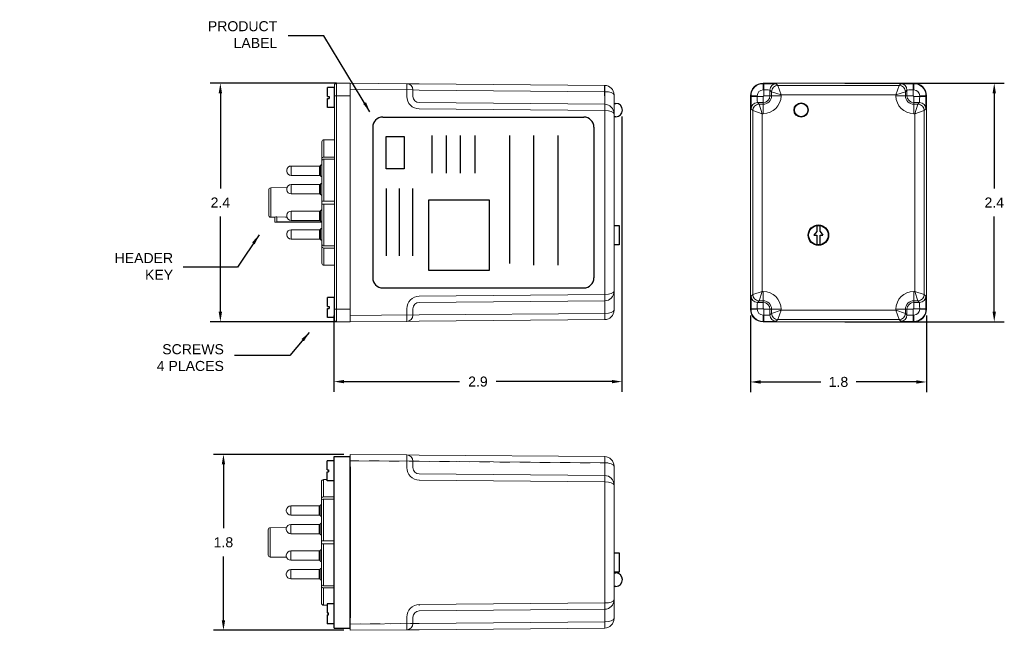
# Model space of a CAD drawing. Extents: x 15.14 to 24.93, y -5.91 to 0.17.
import ezdxf

# ---------------------------------------------------------------- set-up
doc = ezdxf.new("R2010")
doc.units = 0
doc.header["$LTSCALE"] = 0.5
doc.header["$MEASUREMENT"] = 0
doc.linetypes.add('HIDDEN', pattern=[0.075, 0.05, -0.025])
doc.layers.get('0').update_dxf_attribs({"linetype": 'CONTINUOUS'})
doc.layers.get('Defpoints').update_dxf_attribs({"linetype": 'CONTINUOUS'})
for name, color, linetype in [('Components FA8', 7, 'CONTINUOUS'), ('Components PMPU', 7, 'CONTINUOUS'), ('DIM', 8, 'CONTINUOUS'), ('Drill Holes FA8', 7, 'CONTINUOUS'), ('Enclosure External', 7, 'CONTINUOUS')]:
    doc.layers.add(name, color=color, linetype=linetype)
doc.styles.get("Standard").update_dxf_attribs({"font": 'ARIAL.TTF'})
doc.dimstyles.get("Standard").update_dxf_attribs({"dimtxt": 0.18, "dimasz": 0.18, "dimexe": 0.18, "dimexo": 0.0625, "dimgap": 0.09, "dimtad": 0, "dimtih": 1, "dimtoh": 1, "dimdec": 4, "dimzin": 0, "dimdsep": 46, "dimtxsty": 'STANDARD', "dimcen": 0.09, "dimadec": 0, "dimazin": 0, "dimtfac": 1, "dimtdec": 4, "dimtofl": 0, "dimtmove": 0, "dimatfit": 3, "dimfxl": 1, "dimtolj": 1, "dimtzin": 0, "dimarcsym": 0})

msp = doc.modelspace()

# ---------------------------------------------------------------- linework, layer by layer
at = {"linetype": 'Continuous', "lineweight": 15}
for p, q in [((18.269, -0.4849), (18.269, -0.5899)), ((18.289, -0.5899), (18.289, -0.4649)), ((18.425, -0.4649), (18.289, -0.4649)), ((18.988, -0.4698), (18.425, -0.4649)), ((18.425, -0.4649), (18.425, -0.5899)), ((18.425, -0.5899), (18.425, -0.4649)), ((18.988, -0.4698), (19.1119, -0.4709)), ((18.988, -0.4698), (18.988, -0.5899)), ((20.9568, -0.487), (19.1119, -0.4709)), ((19.1119, -0.5334), (19.05, -0.5323)), ((19.05, -0.5899), (19.05, -0.5323)), ((19.1119, -0.5334), (20.9568, -0.5495)), ((21.05, -0.5899), (21.05, -0.581)), ((18.269, -0.5899), (18.269, -2.7149)), ((18.269, -0.5899), (18.289, -0.5899)), ((18.289, -2.7149), (18.289, -0.5899)), ((18.289, -0.5899), (18.425, -0.5899)), ((18.425, -2.7149), (18.425, -0.5899)), ((18.425, -2.7149), (18.425, -0.5899)), ((18.988, -0.5899), (18.988, -0.5959)), ((19.05, -0.5959), (19.05, -0.5899)), ((20.9568, -0.6745), (19.1119, -0.6584)), ((20.9568, -0.5899), (20.9568, -0.6745)), ((21.05, -0.7685), (21.05, -0.5899)), ((19.1119, -0.7209), (20.9568, -0.737)), ((20.9568, -0.737), (20.9568, -2.5678)), ((21.05, -2.5363), (21.05, -0.7685)), ((18.144, -1.0476), (18.144, -1.2141)), ((18.164, -1.2), (18.164, -1.0276)), ((18.269, -1.0276), (18.164, -1.0276)), ((18.144, -1.2353), (18.144, -1.2141)), ((18.144, -1.2353), (18.144, -1.6374)), ((18.269, -1.2), (18.164, -1.2)), ((18.164, -1.6374), (18.164, -1.2212)), ((18.269, -1.2212), (18.164, -1.2212)), ((17.794, -1.3304), (17.794, -1.3354)), ((17.794, -1.3354), (17.794, -1.3404)), ((17.8397, -1.2889), (18.1218, -1.2889)), ((17.8397, -1.2889), (17.8397, -1.3354)), ((17.8397, -1.3354), (17.8397, -1.3819)), ((18.1218, -1.2889), (18.1218, -1.3354)), ((18.1218, -1.3354), (18.1218, -1.3819)), ((18.13, -1.2846), (18.13, -1.3354)), ((18.13, -1.3354), (18.13, -1.3862)), ((18.1218, -1.3819), (17.8397, -1.3819)), ((17.615, -1.5265), (17.615, -1.7782)), ((17.6346, -1.5065), (17.7967, -1.5037)), ((17.6346, -1.7982), (17.6346, -1.5065)), ((17.794, -1.5154), (17.794, -1.5204)), ((17.794, -1.5204), (17.794, -1.5254)), ((17.8397, -1.4739), (17.8397, -1.5204)), ((17.8397, -1.4739), (18.1218, -1.4739)), ((17.8397, -1.5204), (17.8397, -1.5669)), ((18.1218, -1.5669), (17.8397, -1.5669)), ((18.1218, -1.4739), (18.1218, -1.5204)), ((18.1218, -1.5204), (18.1218, -1.5669)), ((18.13, -1.4696), (18.13, -1.5204)), ((18.13, -1.5204), (18.13, -1.5712)), ((18.144, -1.6674), (18.144, -1.6374)), ((18.269, -1.6374), (18.164, -1.6374)), ((17.8397, -1.7379), (18.1218, -1.7379)), ((17.8397, -1.7379), (17.8397, -1.7844)), ((18.1218, -1.7379), (18.1218, -1.7844)), ((18.13, -1.7336), (18.13, -1.7844)), ((18.144, -1.6674), (18.144, -2.0694)), ((18.164, -2.0836), (18.164, -1.6674)), ((18.269, -1.6674), (18.164, -1.6674)), ((17.675, -1.7989), (17.6346, -1.7982)), ((17.675, -1.7983), (17.675, -1.8484)), ((17.675, -1.8484), (17.675, -1.8489)), ((18.144, -1.8489), (17.675, -1.8489)), ((17.695, -1.8459), (17.695, -1.7953)), ((18.144, -1.8459), (17.695, -1.8459)), ((17.794, -1.7794), (17.794, -1.7844)), ((17.794, -1.7844), (17.794, -1.7894)), ((17.8397, -1.7844), (17.8397, -1.8309)), ((18.1218, -1.8309), (17.8397, -1.8309)), ((18.1218, -1.7844), (18.1218, -1.8309)), ((18.13, -1.7844), (18.13, -1.8352)), ((17.8397, -1.9229), (18.1218, -1.9229)), ((17.8397, -1.9229), (17.8397, -1.9694)), ((18.1218, -1.9229), (18.1218, -1.9694)), ((18.13, -1.9186), (18.13, -1.9694)), ((17.794, -1.9644), (17.794, -1.9694)), ((17.794, -1.9694), (17.794, -1.9744)), ((17.8397, -1.9694), (17.8397, -2.0159)), ((18.1218, -2.0159), (17.8397, -2.0159)), ((18.1218, -1.9694), (18.1218, -2.0159)), ((18.13, -1.9694), (18.13, -2.0202)), ((18.144, -2.0907), (18.144, -2.0694)), ((18.144, -2.0907), (18.144, -2.2572)), ((18.269, -2.0836), (18.164, -2.0836)), ((18.164, -2.2772), (18.164, -2.1048)), ((18.269, -2.1048), (18.164, -2.1048)), ((18.269, -2.2772), (18.164, -2.2772)), ((21.05, -2.7149), (21.05, -2.5363)), ((20.9568, -2.5678), (19.1119, -2.5839)), ((19.1119, -2.6464), (20.9568, -2.6303)), ((20.9568, -2.6303), (20.9568, -2.7149)), ((18.269, -2.7149), (18.289, -2.7149)), ((18.269, -2.7149), (18.269, -2.8199)), ((18.289, -2.8399), (18.289, -2.7149)), ((18.425, -2.7149), (18.289, -2.7149)), ((18.425, -2.7149), (18.425, -2.8399)), ((18.425, -2.8399), (18.425, -2.7149)), ((18.988, -2.7089), (18.988, -2.7149)), ((18.988, -2.7149), (18.988, -2.835)), ((19.05, -2.7149), (19.05, -2.7089)), ((19.05, -2.7725), (19.05, -2.7149)), ((20.9568, -2.7149), (20.9568, -2.7553)), ((21.05, -2.7238), (21.05, -2.7149)), ((18.289, -2.8399), (18.425, -2.8399)), ((18.988, -2.835), (18.425, -2.8399)), ((19.1119, -2.8339), (18.988, -2.835)), ((19.1119, -2.7714), (19.05, -2.7725)), ((20.9568, -2.7553), (19.1119, -2.7714)), ((19.1119, -2.8339), (20.9568, -2.8178)), ((18.14, -4.4289), (18.14, -4.5955)), ((18.16, -4.5813), (18.16, -4.4089)), ((18.195, -4.4089), (18.16, -4.4089)), ((18.14, -4.6167), (18.14, -4.5955)), ((18.265, -4.5813), (18.16, -4.5813)), ((18.16, -5.0187), (18.16, -4.6025)), ((18.265, -4.6025), (18.16, -4.6025)), ((17.8357, -4.6702), (18.1178, -4.6702)), ((17.8357, -4.6702), (17.8357, -4.7167)), ((18.1178, -4.6702), (18.1178, -4.7167)), ((18.126, -4.666), (18.126, -4.7167)), ((18.14, -4.6167), (18.14, -5.0187)), ((17.79, -4.7117), (17.79, -4.7167)), ((17.79, -4.7167), (17.79, -4.7217)), ((17.8357, -4.7167), (17.8357, -4.7632)), ((18.1178, -4.7632), (17.8357, -4.7632)), ((18.1178, -4.7167), (18.1178, -4.7632)), ((18.126, -4.7167), (18.126, -4.7675)), ((17.6306, -4.8879), (17.7927, -4.8851)), ((17.6306, -5.1796), (17.6306, -4.8879)), ((17.79, -4.8967), (17.79, -4.9017)), ((17.8357, -4.8552), (17.8357, -4.9017)), ((17.8357, -4.8552), (18.1178, -4.8552)), ((18.1178, -4.8552), (18.1178, -4.9017)), ((18.126, -4.851), (18.126, -4.9017)), ((17.611, -4.9079), (17.611, -5.1596)), ((17.79, -4.9017), (17.79, -4.9067)), ((17.8357, -4.9017), (17.8357, -4.9482)), ((18.1178, -4.9482), (17.8357, -4.9482)), ((18.1178, -4.9017), (18.1178, -4.9482)), ((18.126, -4.9017), (18.126, -4.9525)), ((18.14, -5.0487), (18.14, -5.0187)), ((18.14, -5.0487), (18.14, -5.4508)), ((18.265, -5.0187), (18.16, -5.0187)), ((18.16, -5.4649), (18.16, -5.0487)), ((18.265, -5.0487), (18.16, -5.0487)), ((17.671, -5.1803), (17.6306, -5.1796)), ((17.6306, -5.1796), (17.7927, -5.1824)), ((17.79, -5.1607), (17.79, -5.1657)), ((17.79, -5.1657), (17.79, -5.1707)), ((17.8357, -5.1192), (18.1178, -5.1192)), ((17.8357, -5.1192), (17.8357, -5.1657)), ((17.8357, -5.1657), (17.8357, -5.2122)), ((18.1178, -5.1192), (18.1178, -5.1657)), ((18.1178, -5.1657), (18.1178, -5.2122)), ((18.126, -5.115), (18.126, -5.1657)), ((18.126, -5.1657), (18.126, -5.2165)), ((18.1178, -5.2122), (17.8357, -5.2122)), ((17.79, -5.3457), (17.79, -5.3507)), ((17.79, -5.3507), (17.79, -5.3557)), ((17.8357, -5.3042), (18.1178, -5.3042)), ((17.8357, -5.3042), (17.8357, -5.3507)), ((17.8357, -5.3507), (17.8357, -5.3972)), ((18.1178, -5.3042), (18.1178, -5.3507)), ((18.1178, -5.3507), (18.1178, -5.3972)), ((18.126, -5.3), (18.126, -5.3507)), ((18.126, -5.3507), (18.126, -5.4015)), ((18.1178, -5.3972), (17.8357, -5.3972)), ((18.14, -5.472), (18.14, -5.4508)), ((18.14, -5.472), (18.14, -5.6385)), ((18.265, -5.4649), (18.16, -5.4649)), ((18.16, -5.6585), (18.16, -5.4861)), ((18.265, -5.4861), (18.16, -5.4861)), ((18.195, -5.6585), (18.16, -5.6585))]:
    msp.add_line(p, q, dxfattribs=at)
for p, q in [((20.9568, -0.5899), (20.9568, -0.487)), ((18.269, -0.5069), (18.1998, -0.5069)), ((18.1998, -0.5969), (18.1998, -0.5069)), ((18.269, -0.7069), (18.269, -0.5069)), ((18.1998, -0.5969), (18.2154, -0.5969)), ((18.1998, -0.7069), (18.1998, -0.6169)), ((18.1998, -0.6169), (18.2154, -0.6169)), ((18.2154, -0.5969), (18.2154, -0.6169)), ((18.269, -0.7069), (18.1998, -0.7069)), ((18.7493, -0.8021), (20.7493, -0.8021)), ((18.6493, -0.9021), (18.6493, -2.4021)), ((20.8493, -0.9021), (20.8493, -2.4021)), ((19.236, -0.987), (19.236, -1.3609)), ((19.3802, -0.987), (19.3802, -1.3609)), ((19.5205, -0.987), (19.5205, -1.3609)), ((19.6647, -0.987), (19.6647, -1.3609)), ((20.0103, -0.987), (20.0103, -2.259)), ((20.2482, -0.987), (20.2482, -2.2743)), ((20.4902, -0.987), (20.4902, -2.2743)), ((18.7828, -1.5144), (18.7828, -2.1824)), ((18.9114, -1.5144), (18.9114, -2.1824)), ((19.0436, -1.5144), (19.0436, -2.1824)), ((23.0658, -1.9401), (23.0378, -1.9769)), ((23.0996, -1.9401), (23.1277, -1.9769)), ((23.0378, -1.9769), (23.0658, -1.9769)), ((23.0996, -1.9769), (23.1277, -1.9769)), ((18.7493, -2.5021), (20.7493, -2.5021)), ((18.269, -2.5979), (18.1998, -2.5979)), ((18.1998, -2.6879), (18.1998, -2.5979)), ((18.269, -2.7979), (18.269, -2.5979)), ((18.1998, -2.6879), (18.2154, -2.6879)), ((18.1998, -2.7979), (18.1998, -2.7079)), ((18.1998, -2.7079), (18.2154, -2.7079)), ((18.2154, -2.6879), (18.2154, -2.7079)), ((18.269, -2.7979), (18.1998, -2.7979)), ((18.265, -5.8867), (18.265, -4.1807)), ((18.265, -4.1807), (18.425, -4.1807)), ((18.425, -5.8867), (18.425, -4.1807)), ((18.2641, -4.2225), (18.195, -4.2225)), ((18.195, -4.3125), (18.195, -4.2225)), ((18.195, -4.3125), (18.2105, -4.3125)), ((18.195, -4.4225), (18.195, -4.3325)), ((18.195, -4.3325), (18.2105, -4.3325)), ((18.2105, -4.3125), (18.2105, -4.3325)), ((18.2641, -4.4225), (18.195, -4.4225)), ((18.265, -5.0487), (18.265, -5.0187)), ((21.05, -5.1362), (21.1005, -5.1362)), ((21.1005, -5.1362), (21.1005, -5.3312)), ((21.1005, -5.3312), (21.05, -5.3312)), ((18.425, -5.8867), (18.425, -5.5135)), ((18.2641, -5.6449), (18.195, -5.6449)), ((18.195, -5.6449), (18.195, -5.7349)), ((18.195, -5.7349), (18.2105, -5.7349)), ((18.195, -5.7549), (18.195, -5.8449)), ((18.195, -5.7549), (18.2105, -5.7549)), ((18.2105, -5.7549), (18.2105, -5.7349)), ((18.2641, -5.8449), (18.195, -5.8449)), ((18.265, -5.8867), (18.425, -5.8867))]:
    msp.add_line(p, q)
at = {"color": 7, "lineweight": 0}
for p, q in [((18.425, -0.5268), (19.05, -0.5323)), ((19.05, -2.7703), (18.425, -2.7757)), ((18.425, -4.2212), (19.113, -4.2272)), ((19.113, -5.8402), (18.425, -5.8462))]:
    msp.add_line(p, q, dxfattribs=at)
at = {"linetype": 'HIDDEN', "lineweight": 0}
msp.add_line((18.425, -2.5621), (18.425, -0.7427), dxfattribs=at)
at = {"color": 7, "linetype": 'Continuous', "lineweight": 15}
for p, q in [((18.425, -4.2837), (18.425, -4.1587)), ((18.988, -4.1636), (18.425, -4.1587)), ((18.988, -4.2837), (18.988, -4.1636)), ((19.1119, -4.1647), (18.988, -4.1636)), ((19.1119, -4.1647), (20.9568, -4.1808)), ((18.425, -4.2837), (18.425, -5.7837)), ((18.988, -4.2897), (18.988, -4.2837)), ((19.05, -4.2261), (19.05, -4.2837)), ((19.1119, -4.2272), (19.05, -4.2261)), ((19.05, -4.2837), (19.05, -4.2897)), ((20.9568, -4.2433), (19.1119, -4.2272)), ((20.9568, -4.2837), (20.9568, -4.2433)), ((20.9568, -4.3683), (20.9568, -4.2837)), ((21.05, -4.2748), (21.05, -4.2837)), ((21.05, -4.2837), (21.05, -4.4623)), ((19.1119, -4.3522), (20.9568, -4.3683)), ((20.9568, -4.4308), (19.1119, -4.4147)), ((20.9568, -5.6366), (20.9568, -4.4308)), ((21.05, -4.4623), (21.05, -5.6051)), ((19.1119, -5.6527), (20.9568, -5.6366)), ((21.05, -5.6051), (21.05, -5.7837)), ((18.988, -5.7837), (18.988, -5.7777)), ((19.05, -5.7777), (19.05, -5.7837)), ((20.9568, -5.6991), (19.1119, -5.7152)), ((20.9568, -5.7837), (20.9568, -5.6991)), ((18.425, -5.9087), (18.425, -5.7837)), ((18.988, -5.9038), (18.988, -5.7837)), ((19.05, -5.7837), (19.05, -5.8413)), ((19.1119, -5.8402), (19.05, -5.8413)), ((19.1119, -5.8402), (20.9568, -5.8241)), ((20.9568, -5.8241), (20.9568, -5.7837)), ((21.05, -5.7837), (21.05, -5.7926)), ((18.988, -5.9038), (18.425, -5.9087)), ((18.988, -5.9038), (19.1119, -5.9027)), ((20.9568, -5.8866), (19.1119, -5.9027))]:
    msp.add_line(p, q, dxfattribs=at)
at = {"color": 7, "linetype": 'HIDDEN', "lineweight": 0}
for p, q in [((19.113, -4.2272), (18.425, -4.2212)), ((19.113, -4.2272), (20.9875, -4.2436)), ((19.113, -4.4087), (19.113, -4.407)), ((18.425, -4.4365), (18.425, -5.6309)), ((19.113, -5.6587), (19.113, -5.6604)), ((19.113, -5.6587), (19.113, -5.6604)), ((18.425, -5.8462), (19.113, -5.8402))]:
    msp.add_line(p, q, dxfattribs=at)
at = {"color": 7, "linetype": 'Continuous'}
msp.add_line((18.425, -4.2837), (18.425, -5.7837), dxfattribs=at)
at = {"color": 7, "linetype": 'HIDDEN'}
msp.add_line((18.425, -4.4365), (18.425, -5.6309), dxfattribs=at)
for points in [[(18.7839, -0.9948), (18.9632, -0.9948), (18.9632, -1.318), (18.7839, -1.318)], [(19.8108, -1.6291), (19.2047, -1.6291), (19.2047, -2.3264), (19.8108, -2.3264)]]:
    msp.add_lwpolyline(points, close=True)
at = {"linetype": 'Continuous', "lineweight": 15, "flags": 128}
msp.add_lwpolyline([(17.695, -1.7953), (17.7832, -1.7969), (17.7958, -1.7971)], dxfattribs=at)
for points in [[(23.0658, -1.8809), (23.0658, -1.9401)], [(23.0996, -1.9401), (23.0996, -1.8809)], [(23.0658, -1.9769), (23.0658, -2.0729)], [(23.0996, -2.0729), (23.0996, -1.9769)], [(21.05, -5.3377), (21.0669, -5.3377)], [(21.0669, -5.4717), (21.05, -5.4717)]]:
    msp.add_lwpolyline(points)
msp.add_circle((23.0827, -1.9769), 0.0975)
msp.add_circle((23.0827, -1.9769), 0.0975)
at = {"linetype": 'Continuous', "lineweight": 15}
for centre, radius, start, end in [((18.289, -0.4849), 0.02, 90, 180), ((18.9875, -0.5323), 0.0625, 0, 89.5), ((20.956, -0.581), 0.094, 0, 89.5), ((19.113, -0.5959), 0.125, 180, 269.5), ((19.1125, -0.5959), 0.0625, 180, 269.5), ((19.1662, -0.7057), 1.7909, 359.0002, 0.9998), ((20.956, -0.7685), 0.094, 0, 89.5), ((17.8397, -1.3349), 0.046, 90, 174.386), ((17.8397, -1.3359), 0.046, 185.614, 270), ((18.1218, -1.2789), 0.01, 270, 325.05859), ((18.1525, -1.3003), 0.0274, 108.03988, 145.05859), ((18.1218, -1.3919), 0.01, 34.94141, 90), ((18.1525, -1.3704), 0.0274, 214.94141, 251.96012), ((18.1525, -1.4853), 0.0274, 108.03988, 145.05859), ((17.635, -1.5265), 0.02, 91, 180), ((17.8397, -1.5199), 0.046, 90, 174.386), ((17.8397, -1.5209), 0.046, 185.614, 270), ((18.1218, -1.4639), 0.01, 270, 325.05859), ((18.1218, -1.5769), 0.01, 34.94141, 90), ((18.1525, -1.5554), 0.0274, 214.94141, 251.96012), ((17.8397, -1.7839), 0.046, 90, 174.386), ((18.1218, -1.7279), 0.01, 270, 325.05859), ((18.1525, -1.7493), 0.0274, 108.03988, 145.05859), ((17.635, -1.7782), 0.02, 180, 269), ((17.8397, -1.7849), 0.046, 185.614, 270), ((18.1218, -1.8409), 0.01, 34.94141, 90), ((18.1525, -1.8194), 0.0274, 214.94141, 251.96012), ((17.8397, -1.9689), 0.046, 90, 174.386), ((18.1218, -1.9129), 0.01, 270, 325.05859), ((18.1525, -1.9343), 0.0274, 108.03988, 145.05859), ((17.8397, -1.9699), 0.046, 185.614, 270), ((18.1218, -2.0259), 0.01, 34.94141, 90), ((18.1525, -2.0044), 0.0274, 214.94141, 251.96012), ((20.956, -2.5363), 0.094, 270.5, 0), ((19.113, -2.7089), 0.125, 90.5, 180), ((19.1662, -2.599), 1.7909, 359.0002, 0.9998), ((19.1125, -2.7089), 0.0625, 90.5, 180), ((20.956, -2.7238), 0.094, 270.5, 0), ((18.289, -2.8199), 0.02, 180, 270), ((18.9875, -2.7725), 0.0625, 270.5, 0), ((19.1662, -2.7865), 1.7909, 359.0002, 0.9998), ((17.8357, -4.7162), 0.046, 90, 174.386), ((18.1178, -4.6602), 0.01, 270, 325.05859), ((18.1485, -4.6817), 0.0274, 108.03988, 145.05859), ((17.8357, -4.7172), 0.046, 185.614, 270), ((18.1178, -4.7732), 0.01, 34.94141, 90), ((18.1485, -4.7518), 0.0274, 214.94141, 251.96012), ((17.631, -4.9079), 0.02, 91, 180), ((17.8357, -4.9012), 0.046, 90, 174.386), ((18.1178, -4.8452), 0.01, 270, 325.05859), ((18.1485, -4.8667), 0.0274, 108.03988, 145.05859), ((17.8357, -4.9022), 0.046, 185.614, 270), ((18.1178, -4.9582), 0.01, 34.94141, 90), ((18.1485, -4.9368), 0.0274, 214.94141, 251.96012), ((17.631, -5.1596), 0.02, 180, 269), ((17.8357, -5.1652), 0.046, 90, 174.386), ((17.8357, -5.1662), 0.046, 185.614, 270), ((18.1178, -5.1092), 0.01, 270, 325.05859), ((18.1485, -5.1307), 0.0274, 108.03988, 145.05859), ((18.1178, -5.2222), 0.01, 34.94141, 90), ((18.1485, -5.2008), 0.0274, 214.94141, 251.96012), ((17.8357, -5.3502), 0.046, 90, 174.386), ((17.8357, -5.3512), 0.046, 185.614, 270), ((18.1178, -5.2942), 0.01, 270, 325.05859), ((18.1485, -5.3157), 0.0274, 108.03988, 145.05859), ((18.1178, -5.4072), 0.01, 34.94141, 90), ((18.1485, -5.3858), 0.0274, 214.94141, 251.96012)]:
    msp.add_arc(centre, radius, start, end, dxfattribs=at)
for centre, radius, start, end in [((18.7493, -0.9021), 0.1, 90, 180), ((20.7493, -0.9021), 0.1, 0, 90), ((18.7493, -2.4021), 0.1, 180, 270), ((20.7493, -2.4021), 0.1, 270, 0), ((21.0669, -5.4047), 0.067, 270, 90)]:
    msp.add_arc(centre, radius, start, end)
at = {"color": 7, "linetype": 'Continuous', "lineweight": 15}
for centre, radius, start, end in [((18.9875, -4.2261), 0.0625, 0, 89.5), ((19.1662, -4.2121), 1.7909, 359.0002, 0.9998), ((20.956, -4.2748), 0.094, 0, 89.5), ((19.113, -4.2897), 0.125, 180, 269.5), ((19.1125, -4.2897), 0.0625, 180, 269.5), ((19.1662, -4.3996), 1.7909, 359.0002, 0.9998), ((20.956, -4.4623), 0.094, 0, 89.5), ((19.113, -5.7777), 0.125, 90.5, 180), ((20.956, -5.6051), 0.094, 270.5, 0), ((19.1662, -5.6679), 1.7909, 359.0002, 0.9998), ((19.1125, -5.7777), 0.0625, 90.5, 180), ((18.9875, -5.8413), 0.0625, 270.5, 0), ((20.956, -5.7926), 0.094, 270.5, 0), ((19.1662, -5.8554), 1.7909, 359.0002, 0.9998)]:
    msp.add_arc(centre, radius, start, end, dxfattribs=at)
at = {"linetype": 'Continuous', "lineweight": 15, "extrusion": (0, 0, -1)}
for centre, start_param, end_param in [((20.956, -0.581), 1.579523, 3.141593), ((20.956, -0.7685), 1.579523, 3.141593), ((20.956, -2.5363), 3.141593, 4.703662), ((20.956, -2.7238), 3.141593, 4.703662)]:
    msp.add_ellipse(centre, major_axis=(-0.094, 0), ratio=0.335106, start_param=start_param, end_param=end_param, dxfattribs=at)
at = {"color": 7, "linetype": 'Continuous', "lineweight": 15}
for centre, start_param, end_param in [((20.956, -4.2748), 0, 1.56207), ((20.956, -4.4623), 0, 1.56207), ((20.956, -5.6051), 4.721116, 6.283185), ((20.956, -5.7926), 4.721116, 6.283185)]:
    msp.add_ellipse(centre, major_axis=(0.094, 0), ratio=0.335106, start_param=start_param, end_param=end_param, dxfattribs=at)
at = {"linetype": 'Continuous', "lineweight": 15}
for points in [[(18.164, -1.0276), (18.1587, -1.0276), (18.1535, -1.0297), (18.1461, -1.0371), (18.144, -1.0423), (18.144, -1.0476)], [(18.144, -1.2141), (18.144, -1.2104), (18.1461, -1.2067), (18.1535, -1.2015), (18.1587, -1.2), (18.164, -1.2)], [(18.164, -1.2212), (18.1587, -1.2212), (18.1535, -1.2227), (18.1461, -1.2279), (18.144, -1.2316), (18.144, -1.2353)], [(18.144, -1.6374), (18.144, -1.6374), (18.1461, -1.6374), (18.1535, -1.6374), (18.1587, -1.6374), (18.164, -1.6374)], [(18.164, -1.6674), (18.1587, -1.6674), (18.1535, -1.6674), (18.1461, -1.6674), (18.144, -1.6674), (18.144, -1.6674)], [(17.695, -1.7953), (17.6896, -1.7952), (17.6845, -1.7957), (17.6771, -1.797), (17.675, -1.7978), (17.675, -1.7983)], [(17.675, -1.8484), (17.675, -1.848), (17.6771, -1.8474), (17.6845, -1.8463), (17.6897, -1.8459), (17.695, -1.8459)], [(18.144, -2.0694), (18.144, -2.0732), (18.1461, -2.0768), (18.1535, -2.0821), (18.1587, -2.0836), (18.164, -2.0836)], [(18.164, -2.1048), (18.1587, -2.1048), (18.1535, -2.1033), (18.1461, -2.0981), (18.144, -2.0944), (18.144, -2.0907)], [(18.144, -2.2572), (18.144, -2.2625), (18.1461, -2.2677), (18.1535, -2.275), (18.1587, -2.2772), (18.164, -2.2772)], [(18.16, -4.4089), (18.1547, -4.4089), (18.1495, -4.4111), (18.1421, -4.4185), (18.14, -4.4236), (18.14, -4.4289)], [(18.14, -4.5955), (18.14, -4.5917), (18.1421, -4.5881), (18.1495, -4.5828), (18.1547, -4.5813), (18.16, -4.5813)], [(18.16, -4.6025), (18.1547, -4.6025), (18.1495, -4.6041), (18.1421, -4.6093), (18.14, -4.6129), (18.14, -4.6167)], [(18.14, -5.0187), (18.14, -5.0187), (18.1421, -5.0187), (18.1495, -5.0187), (18.1547, -5.0187), (18.16, -5.0187)], [(18.16, -5.0487), (18.1547, -5.0487), (18.1495, -5.0487), (18.1421, -5.0487), (18.14, -5.0487), (18.14, -5.0487)], [(18.14, -5.4508), (18.14, -5.4545), (18.1421, -5.4582), (18.1495, -5.4634), (18.1547, -5.4649), (18.16, -5.4649)], [(18.16, -5.4861), (18.1547, -5.4861), (18.1495, -5.4846), (18.1421, -5.4794), (18.14, -5.4757), (18.14, -5.472)], [(18.14, -5.6385), (18.14, -5.6438), (18.1421, -5.649), (18.1495, -5.6564), (18.1547, -5.6585), (18.16, -5.6585)]]:
    msp.add_open_spline(points, degree=3, knots=[0, 0, 0, 0, 0.5, 0.5, 1, 1, 1, 1], dxfattribs=at)
at = {"layer": 'Components FA8'}
for points in [[(21.05, -0.6654), (21.0669, -0.6654)], [(21.0669, -0.7994), (21.05, -0.7994)]]:
    msp.add_lwpolyline(points, dxfattribs=at)
msp.add_circle((22.9107, -0.7319), 0.067, dxfattribs=at)
msp.add_arc((21.0669, -0.7324), 0.067, 270, 90, dxfattribs=at)
at = {"layer": 'Components PMPU'}
for points in [[(21.05, -0.6654), (21.0669, -0.6654)], [(21.0669, -0.7994), (21.05, -0.7994)], [(21.05, -1.8794), (21.1005, -1.8794), (21.1005, -2.0744), (21.05, -2.0744)]]:
    msp.add_lwpolyline(points, dxfattribs=at)
msp.add_circle((22.9107, -0.7319), 0.067, dxfattribs=at)
msp.add_arc((21.0669, -0.7324), 0.067, 270, 90, dxfattribs=at)
at = {"layer": 'DIM'}
for p, q in [((18.289, -0.4649), (17.0342, -0.4649)), ((23.3447, -0.4649), (24.9316, -0.4649)), ((17.1342, -0.5649), (17.1342, -1.5122)), ((24.8316, -0.5649), (24.8316, -1.5122)), ((21.1284, -0.7949), (21.1284, -3.5343)), ((17.1342, -2.7399), (17.1342, -1.7926)), ((24.8316, -2.7399), (24.8316, -1.7926)), ((18.289, -2.8399), (17.0342, -2.8399)), ((18.2635, -2.7774), (18.2635, -3.5343)), ((22.4072, -2.7774), (22.4072, -3.5377)), ((23.3447, -2.8399), (24.9316, -2.8399)), ((24.1572, -2.7774), (24.1572, -3.5377)), ((18.3635, -3.4343), (19.514, -3.4343)), ((21.0284, -3.4343), (19.8778, -3.4343)), ((22.5072, -3.4377), (23.1059, -3.4377)), ((24.0572, -3.4377), (23.4586, -3.4377)), ((18.3625, -4.1587), (17.0647, -4.1587)), ((17.1647, -4.2587), (17.1647, -4.8927)), ((17.1647, -5.8087), (17.1647, -5.1748)), ((18.3625, -5.9087), (17.0647, -5.9087))]:
    msp.add_line(p, q, dxfattribs=at)
for points in [[(17.1509, -0.5649), (17.1175, -0.5649), (17.1342, -0.4649)], [(24.8483, -0.5649), (24.8149, -0.5649), (24.8316, -0.4649)], [(17.1175, -2.7399), (17.1509, -2.7399), (17.1342, -2.8399)], [(24.8149, -2.7399), (24.8483, -2.7399), (24.8316, -2.8399)], [(18.3635, -3.4176), (18.3635, -3.4509), (18.2635, -3.4343)], [(21.0284, -3.4509), (21.0284, -3.4176), (21.1284, -3.4343)], [(22.5072, -3.4211), (22.5072, -3.4544), (22.4072, -3.4377)], [(24.0572, -3.4544), (24.0572, -3.4211), (24.1572, -3.4377)], [(17.1814, -4.2587), (17.1481, -4.2587), (17.1647, -4.1587)], [(17.1481, -5.8087), (17.1814, -5.8087), (17.1647, -5.9087)]]:
    msp.add_solid(points, dxfattribs=at)
at = {"layer": 'Drill Holes FA8'}
for centre, radius in [((22.9107, -0.7319), 0.0705), ((23.0827, -1.9769), 0.1016)]:
    msp.add_circle(centre, radius, dxfattribs=at)
at = {"layer": 'Enclosure External', "linetype": 'Continuous', "lineweight": 15}
for p, q in [((24.0322, -0.4649), (22.5322, -0.4649)), ((22.5322, -0.4698), (22.5322, -0.4649)), ((22.5322, -0.5323), (22.5322, -0.4698)), ((22.5322, -0.4698), (22.5382, -0.4698)), ((22.5382, -0.5323), (22.5382, -0.4698)), ((22.6632, -0.4709), (22.6793, -0.487)), ((22.6793, -0.487), (23.8851, -0.487)), ((22.6793, -0.487), (22.7108, -0.581)), ((23.8536, -0.581), (23.8851, -0.487)), ((23.8851, -0.487), (23.9012, -0.4709)), ((24.0262, -0.5323), (24.0262, -0.4698)), ((24.0262, -0.4698), (24.0322, -0.4698)), ((24.0322, -0.4698), (24.0322, -0.4649)), ((24.0322, -0.5323), (24.0322, -0.4698)), ((22.5382, -0.5323), (22.5322, -0.5323)), ((22.5382, -0.5899), (22.5382, -0.5323)), ((22.6168, -0.5495), (22.6007, -0.5334)), ((22.6007, -0.5334), (22.6007, -0.5899)), ((22.6168, -0.5899), (22.6168, -0.5495)), ((22.7108, -0.581), (22.6168, -0.5495)), ((23.8536, -0.581), (22.7108, -0.581)), ((22.7108, -0.581), (22.7108, -0.5899)), ((23.9476, -0.5495), (23.8536, -0.581)), ((23.8536, -0.5899), (23.8536, -0.581)), ((23.9637, -0.5334), (23.9476, -0.5495)), ((23.9476, -0.5495), (23.9476, -0.5899)), ((23.9637, -0.5899), (23.9637, -0.5334)), ((24.0322, -0.5323), (24.0262, -0.5323)), ((24.0262, -0.5323), (24.0262, -0.5899)), ((22.4072, -0.5899), (22.4072, -2.7149)), ((22.4121, -0.5899), (22.4072, -0.5899)), ((22.4746, -0.5899), (22.4121, -0.5899)), ((22.4121, -0.5959), (22.4121, -0.5899)), ((22.4746, -0.5959), (22.4121, -0.5959)), ((22.4746, -0.5899), (22.4746, -0.5959)), ((22.4746, -0.5959), (22.5322, -0.5959)), ((22.4757, -0.6584), (22.4918, -0.6745)), ((22.5322, -0.6584), (22.4757, -0.6584)), ((22.4918, -0.6745), (22.5322, -0.6745)), ((22.4918, -0.6745), (22.5233, -0.7685)), ((22.5322, -0.6584), (22.5322, -0.5959)), ((22.5322, -0.6745), (22.5322, -0.6584)), ((22.5322, -0.6745), (22.5322, -0.7685)), ((22.6007, -0.5899), (22.5382, -0.5899)), ((22.6168, -0.5899), (22.6007, -0.5899)), ((22.6168, -0.5899), (22.7108, -0.5899)), ((23.9476, -0.5899), (23.8536, -0.5899)), ((23.9476, -0.5899), (23.9637, -0.5899)), ((23.9637, -0.5899), (24.0262, -0.5899)), ((24.0322, -0.5959), (24.0898, -0.5959)), ((24.0322, -0.6584), (24.0322, -0.5959)), ((24.0887, -0.6584), (24.0322, -0.6584)), ((24.0322, -0.6745), (24.0322, -0.6584)), ((24.0322, -0.6745), (24.0726, -0.6745)), ((24.0322, -0.6745), (24.0322, -0.7685)), ((24.0411, -0.7685), (24.0726, -0.6745)), ((24.0726, -0.6745), (24.0887, -0.6584)), ((24.0898, -0.5899), (24.1523, -0.5899)), ((24.0898, -0.5959), (24.0898, -0.5899)), ((24.0898, -0.5959), (24.1523, -0.5959)), ((24.1523, -0.5899), (24.1523, -0.5959)), ((24.1523, -0.5899), (24.1572, -0.5899)), ((24.1572, -2.7149), (24.1572, -0.5899)), ((21.05, -2.5363), (21.05, -0.7685)), ((22.4293, -0.737), (22.4132, -0.7209)), ((22.4293, -2.5678), (22.4293, -0.737)), ((22.5233, -0.7685), (22.4293, -0.737)), ((22.5233, -0.7685), (22.5233, -2.5363)), ((22.5322, -0.7685), (22.5233, -0.7685)), ((24.0411, -0.7685), (24.0322, -0.7685)), ((24.1351, -0.737), (24.0411, -0.7685)), ((24.0411, -2.5363), (24.0411, -0.7685)), ((24.1512, -0.7209), (24.1351, -0.737)), ((24.1351, -0.737), (24.1351, -2.5678)), ((22.4293, -2.5678), (22.5233, -2.5363)), ((22.5233, -2.5363), (22.4918, -2.6303)), ((22.5233, -2.5363), (22.5322, -2.5363)), ((22.5322, -2.5363), (22.5322, -2.6303)), ((24.0322, -2.5363), (24.0411, -2.5363)), ((24.0322, -2.5363), (24.0322, -2.6303)), ((24.0411, -2.5363), (24.1351, -2.5678)), ((24.0726, -2.6303), (24.0411, -2.5363)), ((22.4132, -2.5839), (22.4293, -2.5678)), ((22.4918, -2.6303), (22.4757, -2.6464)), ((22.5322, -2.6303), (22.4918, -2.6303)), ((22.5322, -2.6303), (22.5322, -2.6464)), ((24.0726, -2.6303), (24.0322, -2.6303)), ((24.0322, -2.6303), (24.0322, -2.6464)), ((24.0887, -2.6464), (24.0726, -2.6303)), ((24.1351, -2.5678), (24.1512, -2.5839)), ((22.4121, -2.7149), (22.4072, -2.7149)), ((22.4746, -2.7089), (22.4121, -2.7089)), ((22.4121, -2.7149), (22.4121, -2.7089)), ((22.4746, -2.7149), (22.4121, -2.7149)), ((22.4746, -2.7089), (22.4746, -2.7149)), ((22.5322, -2.7089), (22.4746, -2.7089)), ((22.4757, -2.6464), (22.5322, -2.6464)), ((22.5322, -2.6464), (22.5322, -2.7089)), ((22.6007, -2.7149), (22.5382, -2.7149)), ((22.5382, -2.7725), (22.5382, -2.7149)), ((22.6168, -2.7149), (22.6007, -2.7149)), ((22.6007, -2.7149), (22.6007, -2.7714)), ((22.7108, -2.7149), (22.6168, -2.7149)), ((22.6168, -2.7553), (22.6168, -2.7149)), ((22.6168, -2.7553), (22.7108, -2.7238)), ((22.7108, -2.7238), (22.6793, -2.8178)), ((22.7108, -2.7149), (22.7108, -2.7238)), ((22.7108, -2.7238), (23.8536, -2.7238)), ((23.8536, -2.7149), (23.9476, -2.7149)), ((23.8536, -2.7238), (23.8536, -2.7149)), ((23.8851, -2.8178), (23.8536, -2.7238)), ((23.8536, -2.7238), (23.9476, -2.7553)), ((23.9476, -2.7149), (23.9476, -2.7553)), ((23.9476, -2.7149), (23.9637, -2.7149)), ((23.9637, -2.7714), (23.9637, -2.7149)), ((23.9637, -2.7149), (24.0262, -2.7149)), ((24.0262, -2.7149), (24.0262, -2.7725)), ((24.0322, -2.6464), (24.0887, -2.6464)), ((24.0322, -2.6464), (24.0322, -2.7089)), ((24.0898, -2.7089), (24.0322, -2.7089)), ((24.0898, -2.7149), (24.0898, -2.7089)), ((24.0898, -2.7089), (24.1523, -2.7089)), ((24.0898, -2.7149), (24.1523, -2.7149)), ((24.1523, -2.7089), (24.1523, -2.7149)), ((24.1523, -2.7149), (24.1572, -2.7149)), ((22.5322, -2.7725), (22.5322, -2.835)), ((22.5322, -2.7725), (22.5382, -2.7725)), ((22.5322, -2.835), (22.5322, -2.8399)), ((22.5382, -2.835), (22.5322, -2.835)), ((22.5322, -2.8399), (24.0322, -2.8399)), ((22.5382, -2.7725), (22.5382, -2.835)), ((22.6007, -2.7714), (22.6168, -2.7553)), ((22.6793, -2.8178), (22.6632, -2.8339)), ((23.8851, -2.8178), (22.6793, -2.8178)), ((23.9012, -2.8339), (23.8851, -2.8178)), ((23.9476, -2.7553), (23.9637, -2.7714)), ((24.0262, -2.7725), (24.0262, -2.835)), ((24.0262, -2.7725), (24.0322, -2.7725)), ((24.0322, -2.835), (24.0262, -2.835)), ((24.0322, -2.7725), (24.0322, -2.835)), ((24.0322, -2.835), (24.0322, -2.8399))]:
    msp.add_line(p, q, dxfattribs=at)
for centre, radius, start, end in [((22.5322, -0.5899), 0.125, 90, 180), ((22.5322, -0.5899), 0.1201, 90, 180), ((22.6632, -0.5334), 0.0625, 90.00511, 179.99489), ((22.6793, -0.5495), 0.0625, 90.00511, 179.99489), ((23.8851, -0.5495), 0.0625, 0.00511, 89.99489), ((23.9012, -0.5334), 0.0625, 0.00511, 89.99489), ((24.0322, -0.5899), 0.125, 0, 90), ((24.0322, -0.5899), 0.1201, 0, 90), ((22.5322, -0.5899), 0.0576, 90, 180), ((24.0322, -0.5899), 0.0576, 0, 90), ((22.4757, -0.7209), 0.0625, 90.00511, 179.99489), ((22.4918, -0.737), 0.0625, 90.00511, 179.99489), ((22.5322, -0.5899), 0.0846, 270, 0), ((22.5322, -0.5899), 0.1786, 270, 0), ((22.5322, -0.5899), 0.0685, 270, 0), ((22.5322, -0.5899), 0.006, 270, 0), ((24.0322, -0.5899), 0.1786, 180, 270), ((24.0322, -0.5899), 0.0846, 180, 270), ((24.0322, -0.5899), 0.0685, 180, 270), ((24.0322, -0.5899), 0.006, 180, 270), ((24.0726, -0.737), 0.0625, 0.00511, 89.99489), ((24.0887, -0.7209), 0.0625, 0.00511, 89.99489), ((22.5322, -2.7149), 0.1786, 0, 90), ((24.0322, -2.7149), 0.1786, 90, 180), ((22.4757, -2.5839), 0.0625, 180.00511, 269.99489), ((22.4918, -2.5678), 0.0625, 180.00511, 269.99489), ((22.5322, -2.7149), 0.0846, 0, 90), ((24.0322, -2.7149), 0.0846, 90, 180), ((24.0726, -2.5678), 0.0625, 270.00511, 359.99489), ((24.0887, -2.5839), 0.0625, 270.00511, 359.99489), ((22.5322, -2.7149), 0.125, 180, 270), ((22.5322, -2.7149), 0.1201, 180, 270), ((22.5322, -2.7149), 0.0576, 180, 270), ((22.5322, -2.7149), 0.0685, 0, 90), ((22.5322, -2.7149), 0.006, 0, 90), ((24.0322, -2.7149), 0.0685, 90, 180), ((24.0322, -2.7149), 0.006, 90, 180), ((24.0322, -2.7149), 0.1201, 270, 0), ((24.0322, -2.7149), 0.125, 270, 0), ((24.0322, -2.7149), 0.0576, 270, 0), ((22.6632, -2.7714), 0.0625, 180.00511, 269.99489), ((22.6793, -2.7553), 0.0625, 180.00511, 269.99489), ((23.8851, -2.7553), 0.0625, 270.00511, 359.99489), ((23.9012, -2.7714), 0.0625, 270.00511, 359.99489)]:
    msp.add_arc(centre, radius, start, end, dxfattribs=at)
for centre, major_axis, ratio, start_param, end_param in [((22.5382, -0.4709), (0.125, 0), 0.008727, 0.008727, 1.570796), ((24.0262, -0.4709), (0.125, 0), 0.008727, 1.570796, 3.132866), ((22.5382, -0.5334), (0.0625, 0), 0.017454, 0.008727, 1.570796), ((24.0262, -0.5334), (0.0625, 0), 0.017454, 1.570796, 3.132866), ((22.4132, -0.5959), (0, -0.125), 0.008727, 4.712389, 6.274459), ((22.4757, -0.5959), (0, -0.0625), 0.017454, 4.712389, 6.274459), ((24.0887, -0.5959), (0, -0.0625), 0.017454, 0.008727, 1.570796), ((24.1512, -0.5959), (0, -0.125), 0.008727, 0.008727, 1.570796), ((22.4132, -2.7089), (0, -0.125), 0.008727, 3.150319, 4.712389), ((24.1512, -2.7089), (0, -0.125), 0.008727, 1.570796, 3.132866), ((22.4757, -2.7089), (0, -0.0625), 0.017454, 3.150319, 4.712389), ((24.0887, -2.7089), (0, -0.0625), 0.017454, 1.570796, 3.132866), ((22.5382, -2.7714), (0.0625, 0), 0.017454, 4.712389, 6.274459), ((22.5382, -2.8339), (0.125, 0), 0.008727, 4.712389, 6.274459), ((24.0262, -2.8339), (0.125, 0), 0.008727, 3.150319, 4.712389), ((24.0262, -2.7714), (0.0625, 0), 0.017454, 3.150319, 4.712389)]:
    msp.add_ellipse(centre, major_axis=major_axis, ratio=ratio, start_param=start_param, end_param=end_param, dxfattribs=at)

# ---------------------------------------------------------------- texts
at = {"layer": 'Defpoints', "char_height": 0.1, "attachment_point": 6}
for s, insert in [('PRODUCT\\PLABEL', (17.7003, 0.0188)), ('\\A1;HEADER\\PKEY', (16.6642, -2.2879)), ('SCREWS\\P4 PLACES', (17.1692, -3.1958))]:
    msp.add_mtext(s, dxfattribs=dict(at, insert=insert))
at = {"layer": 'DIM', "char_height": 0.1, "attachment_point": 5}
for s, insert in [('\\A1;2.4', (17.1342, -1.6524)), ('\\A1;2.4', (24.8316, -1.6524)), ('\\A1;2.9', (19.6959, -3.4343)), ('\\A1;1.8', (23.2822, -3.4377)), ('\\A1;1.8', (17.1647, -5.0337))]:
    msp.add_mtext(s, dxfattribs=dict(at, insert=insert))

# ---------------------------------------------------------------- leaders
at = {"layer": 'Defpoints', "annotation_type": 0, "has_hookline": 1, "hookline_direction": 1}
for points in [[(18.6208, -0.7483), (18.1633, 0.0072), (17.8098, 0.0072)], [(17.5187, -1.9752), (17.3038, -2.2969), (16.7631, -2.2969)]]:
    msp.add_leader(points, dimstyle='STANDARD', override={"dimtxt": 0.1, "dimasz": 0.1, "dimexe": 0.1, "dimtad": 0, "dimdec": 1, "dimtdec": 3, "dimtmove": 2}, dxfattribs=at)
at = {"layer": 'Defpoints'}
msp.add_leader([(18.0178, -2.9457), (17.8237, -3.1744), (17.2761, -3.1744)], dimstyle='STANDARD', override={"dimtxt": 0.1, "dimasz": 0.1, "dimexe": 0.1, "dimdec": 1, "dimtdec": 3, "dimtmove": 2}, dxfattribs=at)

doc.saveas('drawing.dxf')
